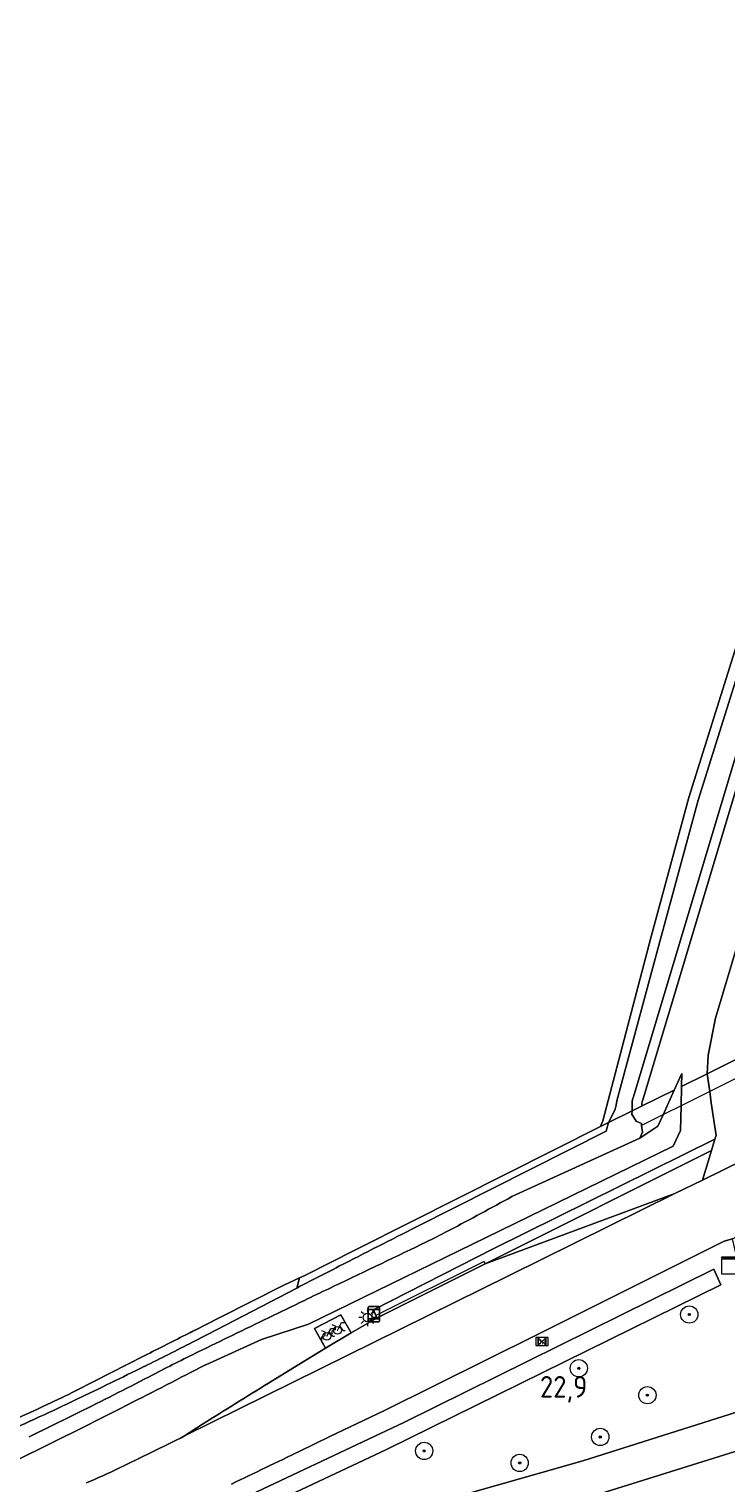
# Model space of a CAD drawing. Header units: metres. Extents: x 125158 to 132124, y 450612 to 454469.
# Tile 94 of 173: x 128507 to 128587, y 451937 to 452105. Entities that reach past the tile are written whole.
import ezdxf
from ezdxf.enums import TextEntityAlignment as Align

# ---------------------------------------------------------------- set-up
doc = ezdxf.new("R2010")
doc.units = ezdxf.units.M
doc.layers.get('0').update_dxf_attribs({"color": 8})
for name, color, linetype, lineweight in [('B-XX-BV-GELEIDECONSTRUCTIE-GV', 8, 'Continuous', 18), ('B-XX-GR-BOOM-S', 8, 'Continuous', 25), ('B-XX-IE-MEUBILAIR_WEGMEUBILAIR-S', 8, 'Continuous', 25), ('B-XX-KL-ET_LS_OV_LICHTMAST-S', 8, 'Continuous', 25), ('B-XX-KW-KUNSTWERK_DUIKER-G', 8, 'Continuous', 18), ('B-XX-OG-TERREIN_CULTUURSCHEIDING-GV', 8, 'Continuous', 18), ('B-XX-OG-WATER-GV', 8, 'Continuous', 18), ('B-XX-OG-WATER_SLOOT-GV', 8, 'Continuous', 18), ('B-XX-OG-WEG-GV', 8, 'Continuous', 18), ('B-XX-VW-HALTEPAAL-S', 8, 'Continuous', 25), ('B-XX-VW-HECTOMETRERING-S', 8, 'Continuous', 25)]:
    doc.layers.add(name, color=color, linetype=linetype, lineweight=lineweight)
doc.layers.add('TOPOT30', color=1, linetype='Continuous')
doc.styles.add('ISO', font='iso', dxfattribs={"height": 5})
doc.styles.add('NLCS-ISO', font='NLCS-ISO.ttf')

# ---------------------------------------------------------------- blocks, each defined once
blk = doc.blocks.new('SIE-WEG_FIETSENREK-SO')
at = {"color": 0, "linetype": 'ByBlock', "lineweight": 18}
for points in [[(-1.5, -1.35), (-1.5, -0.54), (-0.73, -0.28), (-0.73, 0.53), (-1.5, 0.79)], [(-0.3, -0.45), (0.6, 1.35), (1.5, 1.35)], [(1.05, -0.45), (0.21, 0.58)], [(1.05, -0.45), (1.5, -0.45)]]:
    blk.add_lwpolyline(points, dxfattribs=at)
blk.add_circle((-0.3, -0.45), 0.9, dxfattribs=at)
blk = doc.blocks.new('SIE-WEG_PAAL_HECTOMETERPAAL-SO')
at = {"color": 0, "linetype": 'ByBlock', "lineweight": 18}
blk.add_lwpolyline([(-1.44375, -0.94375), (1.44375, -0.94375), (1.44375, 0.94375), (-1.44375, 0.94375)], close=True, dxfattribs=at)
at = {"color": 0, "linetype": 'ByBlock', "lineweight": 18, "style": 'NLCS-ISO'}
blk.add_text('hm', height=1.5, dxfattribs=at).set_placement((0, 0), align=Align.MIDDLE_CENTER)
blk = doc.blocks.new('SKL-ET_OV_LICHTMAST-SO')
at = {"color": 0, "linetype": 'ByBlock', "lineweight": 18}
for points in [[(-1.25, 0), (-2, 0)], [(-1.41, 1.41), (-0.88, 0.88)], [(0, 2), (0, 1.25)], [(0.88, 0.88), (1.41, 1.41)], [(2, 0), (1.25, 0)], [(-1.41, -1.41), (-0.88, -0.88)], [(0, -1.25), (0, -2)], [(0.88, -0.88), (1.41, -1.41)]]:
    blk.add_lwpolyline(points, dxfattribs=at)
blk.add_circle((0, 0), 1, dxfattribs=at)
blk = doc.blocks.new('SVW-HALTEPAAL-SO')
for p, q in [((-1.29, 1.06), (1.29, 1.06)), ((-1.29, -1.06), (1.29, -1.06))]:
    blk.add_line(p, q)
blk.add_lwpolyline([(-1.09, -1.76), (1.09, -1.76, 0.414214), (1.29, -1.56), (1.29, 1.56, 0.414214), (1.09, 1.76), (-1.09, 1.76, 0.414214), (-1.29, 1.56), (-1.29, -1.56, 0.414214)], format="xyb", close=True)
at = {"lineweight": 18, "style": 'NLCS-ISO'}
blk.add_text('h', height=1.8, dxfattribs=at).set_placement((0.02, 0.01), align=Align.MIDDLE_CENTER)
blk = doc.blocks.new('SKL-DATA_KAST-SO')
at = {"color": 0, "linetype": 'ByBlock', "lineweight": 18}
for points in [[(-2, 2), (2, 2), (2, 1.68), (-2, 1.68)], [(-2, 1.52), (2, 1.52), (2, -2), (-2, -2)]]:
    blk.add_lwpolyline(points, close=True, dxfattribs=at)
blk = doc.blocks.new('SGR-BOOM_01-SO')
at = {"linetype": 'ByBlock', "lineweight": 18}
h = blk.add_hatch(color=0, dxfattribs=at)
h.dxf.hatch_style = 1
edge = h.paths.add_edge_path()
edge.add_arc((0, 0), 0.25, 0, 360)
at = {"color": 0, "linetype": 'ByBlock', "lineweight": 18}
for radius in [2, 0.25]:
    blk.add_circle((0, 0), radius, dxfattribs=at)
blk = doc.blocks.new('kilometerpaal')
at = {"color": 0}
for p, q in [((-0.44, 0.44), (0.44, -0.44)), ((-0.44, -0.44), (-0.44, 0.44)), ((0.44, 0.44), (-0.44, -0.44)), ((0.44, -0.44), (0.44, 0.44))]:
    blk.add_line(p, q, dxfattribs=at)
at = {"color": 0, "style": 'ISO'}
blk.add_attdef('KILOMETERPAAL', (0.59, 0.87), '', height=2.5, dxfattribs=at)

msp = doc.modelspace()

# ---------------------------------------------------------------- linework, layer by layer
at = {"layer": 'B-XX-BV-GELEIDECONSTRUCTIE-GV'}
msp.add_lwpolyline([(128546.96, 451956.23), (128547.08, 451955.95), (128559.61, 451962.22), (128559.48, 451962.47)], close=True, dxfattribs=at)
at = {"layer": 'B-XX-KW-KUNSTWERK_DUIKER-G'}
msp.add_lwpolyline([(128592.16, 451985.41), (128577.72, 451978.25)], dxfattribs=at)
at = {"layer": 'B-XX-OG-TERREIN_CULTUURSCHEIDING-GV'}
for points in [[(128525.74, 451954.39), (128525.98, 451954.51), (128526.02, 451954.53), (128528.79, 451955.94), (128536.29, 451959.74), (128538.1, 451960.57), (128538.73, 451960.86), (128544.59, 451963.84), (128551.03, 451967.07), (128572.95, 451978.11), (128572.97, 451978.12), (128573.24, 451978.79), (128578.8, 452000), (128583.2, 452016.25), (128608.49, 452096.92), (128630.38, 452170.05), (128650.09, 452237.21), (128687.58, 452364.04)], [(128635.23, 452169.87), (128613.9, 452100.75), (128595.85, 452041.22), (128583.48, 452000), (128577.85, 451981.22), (128577.77, 451980.99), (128577.75, 451980.83), (128577.75, 451980.67), (128577.78, 451980.5), (128581.5, 451982.34), (128582.37, 451984.27), (128582.34, 451982.76), (128585.33, 451984.24), (128585.43, 451986.38), (128586.26, 451990.67), (128589.04, 452000), (128590.12, 452003.52), (128594.82, 452020.52), (128600.58, 452040.08), (128607.32, 452062.58), (128615, 452088.26), (128623.4, 452117.16)], [(128525.25, 451954.14), (128525.3, 451954.16)], [(128511.76, 451947.29), (128512.24, 451947.53), (128520.12, 451951.53)], [(128500, 451914.87), (128509.28, 451917.45), (128554.43, 451930.38), (128570.52, 451934.81), (128591.04, 451941.22), (128593.22, 451942.11), (128593.5, 451942.2), (128592.58, 451946.25), (128590.31, 451945.53), (128570.9, 451939.36), (128545.56, 451932.16), (128521.15, 451925.01), (128521.47, 451923.4), (128521.62, 451922.63), (128520.83, 451922.4), (128499.33, 451916.43)]]:
    msp.add_lwpolyline(points, dxfattribs=at)
at = {"layer": 'B-XX-OG-TERREIN_CULTUURSCHEIDING-GV', "extrusion": (0, 0, -1)}
for centre, radius, start, end in [((-136789.42, 435676.51), 18255.35, 63.06499, 63.083038), ((-130786.41, 447493.32), 5001.17, 63.12045, 63.12611)]:
    msp.add_arc(centre, radius, start, end, dxfattribs=at)
at = {"layer": 'B-XX-OG-TERREIN_CULTUURSCHEIDING-GV'}
for centre, radius, start, end in [((128471.62, 452026.39), 88.71, 294.5349, 296.9059), ((128196.91, 452627.88), 749.96, 293.73322, 294.54531)]:
    msp.add_arc(centre, radius, start, end, dxfattribs=at)
at = {"layer": 'B-XX-OG-WATER-GV'}
msp.add_lwpolyline([(128631.6, 452169.69), (128609.56, 452096.58), (128584.28, 452015.93), (128579.96, 452000), (128574.84, 451981.09), (128574.78, 451980.61), (128574.67, 451980.14), (128574.6, 451979.93), (128573.9, 451978.58), (128576.64, 451979.93), (128576.63, 451980.98), (128576.63, 451981.01), (128576.67, 451981.2), (128576.72, 451981.39), (128576.78, 451981.57), (128582.31, 452000), (128594.77, 452041.55), (128612.83, 452101.08), (128634, 452170.22)], dxfattribs=at)
msp.add_lwpolyline([(128586.07, 451961.6), (128550.19, 451943.82), (128516.93, 451928.14), (128517.83, 451926.37), (128548.17, 451940.68), (128586.9, 451959.76)], close=True, dxfattribs=at)
at = {"layer": 'B-XX-OG-WATER_SLOOT-GV'}
for points in [[(128695.75, 452391.68), (128688.43, 452366.92), (128688.05, 452365.64), (128687.58, 452364.04), (128650.09, 452237.21), (128630.38, 452170.05), (128608.49, 452096.92), (128583.2, 452016.25), (128578.8, 452000), (128573.24, 451978.79), (128572.97, 451978.12), (128572.95, 451978.11), (128573.9, 451978.58), (128574.6, 451979.93), (128574.67, 451980.14), (128574.78, 451980.61), (128574.84, 451981.09), (128579.96, 452000), (128584.28, 452015.93), (128609.56, 452096.58), (128631.6, 452169.69), (128651.31, 452236.85), (128673.99, 452313.58), (128696.97, 452391.31)], [(128634, 452170.22), (128612.83, 452101.08), (128594.77, 452041.55), (128582.31, 452000), (128576.78, 451981.57), (128576.72, 451981.39), (128576.67, 451981.2), (128576.63, 451981.01), (128576.63, 451980.98), (128576.64, 451979.93), (128577.78, 451980.5), (128577.75, 451980.67), (128577.75, 451980.83), (128577.77, 451980.99), (128577.85, 451981.22), (128583.48, 452000), (128595.85, 452041.22), (128613.9, 452100.75), (128635.23, 452169.87)], [(128527.24, 451950.5), (128533.7, 451953.42), (128539.13, 451955.21), (128559.72, 451965.27), (128581.37, 451975.83), (128582.23, 451977.67), (128582.29, 451980.52), (128582.34, 451982.76), (128582.37, 451984.27), (128581.5, 451982.34), (128580.21, 451979.49), (128579.61, 451978.15), (128577.51, 451976.76), (128562.7, 451970)], [(128562.7, 451970), (128577.51, 451976.76), (128577.84, 451977.48), (128577.72, 451978.25), (128577.72, 451978.46), (128577.08, 451978.74), (128576.59, 451979.55), (128576.64, 451979.93), (128573.9, 451978.58), (128573.62, 451977.59), (128551.67, 451966.5)], [(128551.67, 451966.5), (128573.62, 451977.59), (128573.9, 451978.58), (128572.95, 451978.11), (128551.03, 451967.07), (128544.59, 451963.84), (128538.73, 451960.86), (128538.1, 451960.57), (128537.79, 451959.4)], [(128525.71, 451953.13), (128527.46, 451954.03), (128537.79, 451959.4), (128538.1, 451960.57), (128536.29, 451959.74), (128528.79, 451955.94), (128526.02, 451954.53), (128525.98, 451954.51), (128525.74, 451954.39)], [(128537.79, 451959.4), (128527.46, 451954.03), (128525.71, 451953.13)], [(128525.3, 451954.16), (128525.25, 451954.14)], [(128520.12, 451951.53), (128512.24, 451947.53), (128511.76, 451947.29)], [(128500.89, 451937.25), (128501.19, 451937.4), (128513.3, 451943.4)]]:
    msp.add_lwpolyline(points, dxfattribs=at)
msp.add_lwpolyline([(128577.72, 451978.25), (128577.84, 451977.48), (128577.51, 451976.76), (128579.61, 451978.15), (128580.21, 451979.49), (128581.5, 451982.34), (128577.78, 451980.5), (128576.64, 451979.93), (128576.59, 451979.55), (128577.08, 451978.74), (128577.72, 451978.46)], close=True, dxfattribs=at)
at = {"layer": 'B-XX-OG-WATER_SLOOT-GV', "extrusion": (0, 0, -1)}
for centre, radius, start, end in [((-128328.54, 452396), 486.12, 241.204, 242.1699), ((-129910.89, 449288.81), 3002.92, 62.89456, 63.08724), ((-128511.3, 452049.78), 94.62, 242.1658, 244.3655), ((-124379.92, 460658.28), 9643.16, 244.362767, 244.43358), ((-128965.71, 451135.42), 928.47, 62.55593, 62.8946), ((-128873.39, 451266.18), 768.51, 64.18041, 64.41316), ((-131150.97, 446561.82), 5995.21, 64.080095, 64.168214), ((-128360.05, 452274.82), 361.85, 242.7525, 243.7391), ((-129146.77, 450685.85), 1409.97, 63.89558, 64.0769), ((-128634.71, 451730.77), 246.33, 62.536, 63.9083), ((-128201.04, 452596.39), 720.58, 243.71349, 244.40734), ((-128248.74, 452473.7), 590.88, 242.55163, 243.42681), ((-128471.62, 452026.39), 88.71, 243.0941, 245.4651), ((-128196.91, 452627.88), 749.96, 245.45469, 246.26678), ((-128345.6, 452294.63), 385.98, 244.4123, 245.123), ((-127865.86, 453330.65), 1527.68, 245.14547, 245.50636), ((-128316.03, 452339.18), 440.47, 243.4276, 244.3368)]:
    msp.add_arc(centre, radius, start, end, dxfattribs=at)
at = {"layer": 'B-XX-OG-WATER_SLOOT-GV'}
for centre, radius, start, end in [((128328.54, 452396), 486.12, 297.8301, 298.796), ((129910.89, 449288.81), 3002.92, 116.91276, 117.10544), ((128511.3, 452049.78), 94.62, 295.6345, 297.8342), ((124379.92, 460658.28), 9643.16, 295.56642, 295.637233), ((128965.71, 451135.42), 928.47, 117.1054, 117.44407), ((128873.39, 451266.18), 768.51, 115.58684, 115.81959), ((131150.97, 446561.82), 5995.21, 115.831786, 115.919905), ((136789.42, 435676.51), 18255.35, 116.916962, 116.93501), ((130786.41, 447493.32), 5001.17, 116.87389, 116.87955), ((128360.05, 452274.82), 361.85, 296.2609, 297.2475), ((129146.77, 450685.85), 1409.97, 115.9231, 116.10442), ((128634.71, 451730.77), 246.33, 116.0917, 117.464), ((128201.04, 452596.39), 720.58, 295.59266, 296.28651), ((128248.74, 452473.7), 590.88, 296.57319, 297.44837), ((127724.35, 453503.13), 1747.93, 297.01081, 297.34409), ((128345.6, 452294.63), 385.98, 294.877, 295.5877), ((128294.65, 452384.49), 492.31, 296.3685, 297.0052), ((127865.86, 453330.65), 1527.68, 294.49364, 294.85453), ((128316.03, 452339.18), 440.47, 295.6632, 296.5724)]:
    msp.add_arc(centre, radius, start, end, dxfattribs=at)
at = {"layer": 'B-XX-OG-WEG-GV'}
for points in [[(128623.4, 452117.16), (128615, 452088.26), (128607.32, 452062.58), (128600.58, 452040.08), (128594.82, 452020.52), (128590.12, 452003.52), (128589.04, 452000), (128586.26, 451990.67), (128585.43, 451986.38), (128585.33, 451984.24), (128588.94, 451986.03), (128588.96, 451986.42), (128589.07, 451987.5), (128590.67, 451996.45), (128591.8, 452000), (128592.38, 452002.02), (128593.44, 452005.8), (128594.5, 452009.64), (128596.14, 452015.68), (128605.04, 452045.58), (128618.82, 452092.3), (128625.92, 452116.68)], [(128565.76, 451954.06), (128587.29, 451964.82), (128588.26, 451965.11), (128589.73, 451965.82), (128593.39, 451967.86), (128650.43, 451996.33), (128654.64, 451998.29), (128655.76, 451998.81)], [(128630.9, 451994.81), (128602.9, 451980.78), (128598.96, 451978.89), (128584.78, 451971.91), (128581.56, 451970.34), (128562.39, 451960.86)], [(128588.94, 451986.03), (128585.33, 451984.24), (128585.61, 451982.16), (128585.79, 451980.88), (128586.34, 451977.08), (128586.19, 451976.66), (128585.81, 451975.35), (128584.78, 451971.91), (128598.96, 451978.89)], [(128534.53, 451948.38), (128537.82, 451950.41), (128541.11, 451952.42), (128539.83, 451954.7), (128542.89, 451956.31), (128544.09, 451954.19), (128547.08, 451955.95), (128546.96, 451956.23), (128546.66, 451956.86), (128560.61, 451963.98), (128586.19, 451976.66), (128586.34, 451977.08), (128585.79, 451980.88), (128585.61, 451982.16), (128585.33, 451984.24), (128582.34, 451982.76), (128582.29, 451980.52), (128582.23, 451977.67), (128581.37, 451975.83), (128559.72, 451965.27), (128539.13, 451955.21), (128533.7, 451953.42), (128527.24, 451950.5)], [(128526.88, 451943.62), (128524.77, 451942.26), (128562.39, 451960.86), (128581.56, 451970.34), (128559.61, 451962.22), (128547.08, 451955.95), (128544.09, 451954.19), (128541.11, 451952.42), (128537.82, 451950.41), (128534.53, 451948.38)], [(128521.62, 451922.63), (128521.47, 451923.4), (128521.15, 451925.01), (128545.56, 451932.16), (128570.9, 451939.36), (128590.31, 451945.53), (128592.58, 451946.25), (128589.06, 451961.62), (128588.79, 451962.79), (128588.26, 451965.11), (128587.29, 451964.82), (128565.76, 451954.06), (128565.57, 451953.97), (128547.93, 451945.22), (128541.63, 451942.18), (128538.15, 451940.5)], [(128562.39, 451960.86), (128524.77, 451942.26)], [(128538.15, 451940.5), (128541.63, 451942.18), (128547.93, 451945.22), (128565.57, 451953.97), (128565.76, 451954.06)], [(128513.3, 451943.4), (128501.19, 451937.4), (128500.89, 451937.25)], [(128524.77, 451942.26), (128526.88, 451943.62)], [(128591.04, 451941.22), (128570.52, 451934.81)]]:
    msp.add_lwpolyline(points, dxfattribs=at)
for points in [[(128547.08, 451955.95), (128559.61, 451962.22), (128585.81, 451975.35), (128586.19, 451976.66), (128560.61, 451963.98), (128546.66, 451956.86), (128546.96, 451956.23)], [(128584.78, 451971.91), (128585.81, 451975.35), (128559.61, 451962.22), (128581.56, 451970.34)], [(128586.07, 451961.6), (128586.9, 451959.76), (128548.17, 451940.68), (128517.83, 451926.37), (128516.93, 451928.14), (128550.19, 451943.82)], [(128541.11, 451952.42), (128544.09, 451954.19), (128542.89, 451956.31), (128539.83, 451954.7)]]:
    msp.add_lwpolyline(points, close=True, dxfattribs=at)
at = {"layer": 'B-XX-OG-WEG-GV', "extrusion": (0, 0, -1)}
for centre, radius, start, end in [((-127724.35, 453503.13), 1747.93, 242.65591, 242.98919), ((-129199.15, 450872.88), 1264.29, 58.08128, 58.28544), ((-128294.65, 452384.49), 492.31, 242.9948, 243.6315), ((-129253.32, 450785.02), 1367.51, 57.91237, 58.10113), ((-128335.27, 452317.83), 420.68, 243.2255, 244.3775), ((-6100.87, 706450.71), 282429.35, 244.3091799, 244.3109619), ((-128473.77, 452029.09), 100.44, 244.3883, 246.7513)]:
    msp.add_arc(centre, radius, start, end, dxfattribs=at)
at = {"layer": 'B-XX-OG-WEG-GV'}
for centre, radius, start, end in [((129199.15, 450872.88), 1264.29, 121.71456, 121.91872), ((129253.32, 450785.02), 1367.51, 121.89887, 122.08763), ((128335.27, 452317.83), 420.68, 295.6225, 296.7745), ((6100.87, 706450.71), 282429.35, 295.6890381, 295.6908201), ((128473.77, 452029.09), 100.44, 293.2487, 295.6117)]:
    msp.add_arc(centre, radius, start, end, dxfattribs=at)

# ---------------------------------------------------------------- block references
at = {"layer": 'B-XX-GR-BOOM-S', "xscale": 0.5, "yscale": 0.5, "zscale": 0.5}
for p in [(128583.24, 451956.33), (128570.45, 451950.1), (128578.39, 451946.98), (128572.93, 451942.14), (128552.54, 451940.52), (128563.6, 451939.13)]:
    msp.add_blockref('SGR-BOOM_01-SO', p, dxfattribs=at)
at = {"layer": 'B-XX-IE-MEUBILAIR_WEGMEUBILAIR-S', "xscale": 0.5, "yscale": 0.5, "zscale": 0.5}
for name, p in [('SKL-DATA_KAST-SO', (128588.03, 451962.02)), ('SIE-WEG_FIETSENREK-SO', (128541.42, 451954.03)), ('SIE-WEG_FIETSENREK-SO', (128542.65, 451954.72))]:
    msp.add_blockref(name, p, dxfattribs=at)
at = {"layer": 'B-XX-KL-ET_LS_OV_LICHTMAST-S', "xscale": 0.5, "yscale": 0.5, "zscale": 0.5}
msp.add_blockref('SKL-ET_OV_LICHTMAST-SO', (128545.96, 451955.99), dxfattribs=at)
at = {"layer": 'B-XX-VW-HALTEPAAL-S', "xscale": 0.5, "yscale": 0.5, "zscale": 0.5}
msp.add_blockref('SVW-HALTEPAAL-SO', (128546.71, 451956.37), dxfattribs=at)
at = {"layer": 'B-XX-VW-HECTOMETRERING-S', "xscale": 0.5, "yscale": 0.5, "zscale": 0.5}
msp.add_blockref('SIE-WEG_PAAL_HECTOMETERPAAL-SO', (128566.19, 451953.2), dxfattribs=at)
at = {"layer": 'TOPOT30'}
ref = msp.add_blockref('kilometerpaal', (128566.19, 451953.2), dxfattribs=at)
ref.add_attrib('KILOMETERPAAL', '22,9', (128565.95, 451946.7), dxfattribs={"color": 0, "height": 2.5, "style": 'ISO'})

doc.saveas('drawing.dxf')
